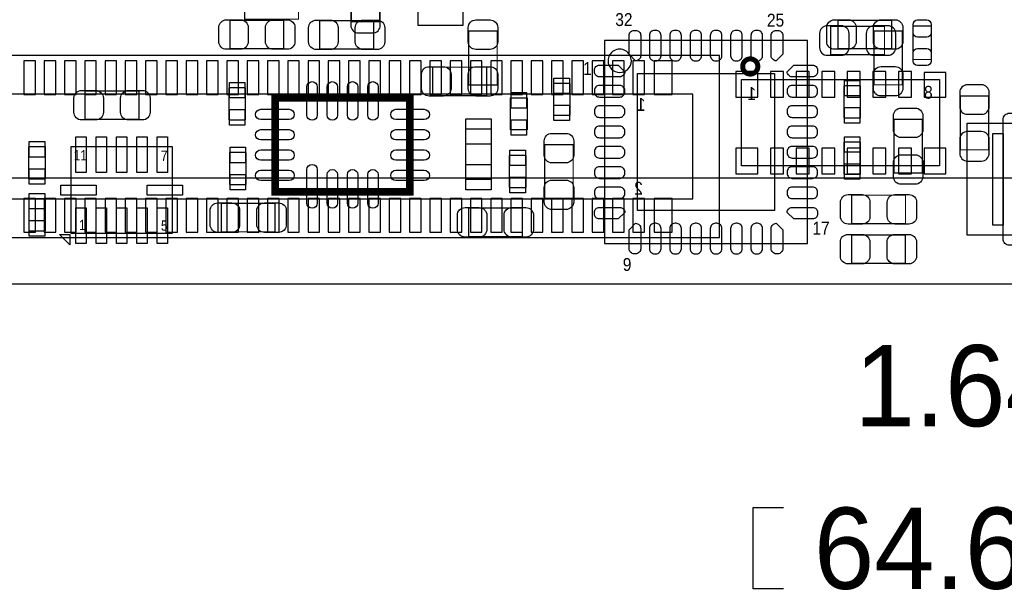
# Model space of a CAD drawing. Extents: x -11.4 to 75.8, y -7.3 to 45.
# Tile 6 of 13: x 28.9 to 48.3, y -6 to 5.2. Entities that reach past the tile are written whole.
import ezdxf

# ---------------------------------------------------------------- set-up
doc = ezdxf.new("R2010")
doc.units = 0
for name, color, linetype in [('BG_DIMENSION', 1, 'CONTINUOUS'), ('BG_OUTLINE', 3, 'CONTINUOUS'), ('PG_ASSEMBLY_BOTTOM', 40, 'CONTINUOUS'), ('PG_ASSEMBLY_TOP', 43, 'CONTINUOUS'), ('PIN_BOTTOM', 2, 'CONTINUOUS'), ('PIN_TOP', 171, 'CONTINUOUS')]:
    doc.layers.add(name, color=color, linetype=linetype)

msp = doc.modelspace()

# ---------------------------------------------------------------- linework, layer by layer
at = {"layer": 'BG_DIMENSION'}
for points in [[(10.705592, 2.0828), (68.806568, 2.0828)], [(43.972988, -6.007608), (43.376088, -6.007608), (43.376088, -4.407408), (43.972988, -4.407408)]]:
    msp.add_lwpolyline(points, dxfattribs=at)
at = {"layer": 'BG_OUTLINE'}
msp.add_lwpolyline([(6.031992, 30.1117), (6.031992, 0), (61.210952, 0), (61.210952, 30.1117)], close=True, dxfattribs=at)
msp.add_lwpolyline([(6.031992, 30.1117), (6.031992, 0), (61.210952, 0), (61.210952, 30.1117)], close=True, dxfattribs=at)
at = {"layer": 'PG_ASSEMBLY_BOTTOM', "const_width": 0.024892}
for points in [[(35.453574, 5.157978), (36.01339, 5.157978), (36.01339, 6.218174), (35.453574, 6.218174), (35.453574, 5.157978)], [(33.352232, 5.768848), (33.352232, 5.209032), (34.412428, 5.209032), (34.412428, 5.768848), (33.352232, 5.768848)], [(45.961808, 4.509008), (45.961808, 5.068824), (44.901612, 5.068824), (44.901612, 4.509008), (45.961808, 4.509008)], [(47.454312, 2.636012), (48.014128, 2.636012), (48.014128, 3.696208), (47.454312, 3.696208), (47.454312, 2.636012)]]:
    msp.add_lwpolyline(points, dxfattribs=at)
at = {"layer": 'PG_ASSEMBLY_BOTTOM'}
for points in [[(42.71137, 4.49326), (21.91512, 4.49326), (21.91512, 0.91186), (42.71137, 0.91186), (42.71137, 4.49326)], [(42.181272, 3.73126), (22.445472, 3.73126), (22.445472, 1.67386), (42.181272, 1.67386), (42.181272, 3.73126)]]:
    msp.add_lwpolyline(points, dxfattribs=at)
at = {"layer": 'PG_ASSEMBLY_BOTTOM', "const_width": 0.09906}
msp.add_lwpolyline([(43.465242, 4.277614, 1.000127), (43.166284, 4.27736, 0.999873), (43.465242, 4.277614)], format="xyb", dxfattribs=at)
at = {"layer": 'PG_ASSEMBLY_BOTTOM'}
msp.add_lwpolyline([(43.14317, 4.02336), (47.04461, 4.02336), (47.04461, 2.32156), (43.14317, 2.32156)], close=True, dxfattribs=at)
at = {"layer": 'PG_ASSEMBLY_TOP'}
for points, const_width in [([(33.061402, 4.626102), (33.061402, 5.185918), (34.121598, 5.185918), (34.121598, 4.626102), (33.061402, 4.626102)], 0.024892), ([(34.831782, 4.621022), (34.831782, 5.180838), (35.891978, 5.180838), (35.891978, 4.621022), (34.831782, 4.621022)], 0.024892), ([(46.102778, 5.18668), (46.102778, 4.626864), (45.042582, 4.626864), (45.042582, 5.18668), (46.102778, 5.18668)], 0.024892), ([(46.523656, 5.07492), (46.883828, 5.07492), (46.883828, 4.415028), (46.523656, 4.415028), (46.523656, 5.07492)], 0.024892), ([(38.327838, 3.913886), (37.768022, 3.913886), (37.768022, 4.974082), (38.327838, 4.974082), (38.327838, 3.913886)], 0.024892), ([(45.752766, 4.976876), (46.312582, 4.976876), (46.312582, 3.91668), (45.752766, 3.91668), (45.752766, 4.976876)], 0.024892), ([(38.118034, 4.263898), (38.118034, 3.704082), (37.057838, 3.704082), (37.057838, 4.263898), (38.118034, 4.263898)], 0.024892), ([(31.266638, 3.795268), (31.266638, 3.235452), (30.206442, 3.235452), (30.206442, 3.795268), (31.266638, 3.795268)], 0.024892), ([(33.953704, 1.808226), (36.60394, 1.808226), (36.60394, 3.658362), (33.953704, 3.658362), (33.953704, 1.808226)], 0.1524), ([(46.147482, 3.239008), (46.707298, 3.239008), (46.707298, 2.178812), (46.147482, 2.178812), (46.147482, 3.239008)], 0.024892), ([(39.825676, 1.680464), (39.26586, 1.680464), (39.26586, 2.74066), (39.825676, 2.74066), (39.825676, 1.680464)], 0.024892), ([(45.314362, 1.184402), (45.314362, 1.744218), (46.374558, 1.744218), (46.374558, 1.184402), (45.314362, 1.184402)], 0.024892), ([(33.951418, 1.581658), (33.951418, 1.021842), (32.891222, 1.021842), (32.891222, 1.581658), (33.951418, 1.581658)], 0.024892), ([(38.8239, 1.48971), (38.8239, 0.929894), (37.763704, 0.929894), (37.763704, 1.48971), (38.8239, 1.48971)], 0.024892), ([(45.311822, 0.400812), (45.311822, 0.960628), (46.372018, 0.960628), (46.372018, 0.400812), (45.311822, 0.400812)], 0.024892)]:
    msp.add_lwpolyline(points, dxfattribs=dict(at, const_width=const_width))
for points in [[(40.443912, 0.790448), (44.441872, 0.790448), (44.441872, 4.788408), (40.443912, 4.788408), (40.443912, 0.790448)], [(38.920674, 3.659378), (38.920674, 3.029458), (38.590474, 3.029458), (38.590474, 3.659378), (38.920674, 3.659378)], [(38.207696, 3.050286), (38.207696, 2.050034), (37.707824, 2.050034), (37.707824, 3.050286), (38.207696, 3.050286)], [(31.927038, 0.992886), (31.927038, 2.692654), (29.927042, 2.692654), (29.927042, 0.992886), (31.927038, 0.992886)]]:
    msp.add_lwpolyline(points, dxfattribs=at)
for points in [[(40.972232, 4.389374, 1.000235), (40.513508, 4.389374, 0.999765), (40.972232, 4.389374)], [(49.29759, 0.75819), (48.424592, 0.75819, -0.414214), (48.297592, 0.88519), (48.297592, 3.231134, -0.414214), (48.424592, 3.358134), (50.770536, 3.358134, -0.414214), (50.897536, 3.231134), (50.897536, 0.88519, -0.414214), (50.770536, 0.75819)]]:
    msp.add_lwpolyline(points, format="xyb", dxfattribs=at)
for points in [[(39.76497, 3.94589), (39.43477, 3.94589), (39.43477, 3.31597), (39.76497, 3.31597)], [(45.48886, 3.8989), (45.15866, 3.8989), (45.15866, 3.26898), (45.48886, 3.26898)], [(33.03651, 3.22834), (33.36671, 3.22834), (33.36671, 3.85826), (33.03651, 3.85826)], [(48.297592, 2.959862), (48.297592, 1.156462), (48.098964, 1.156462), (48.098964, 2.959862)], [(45.15866, 2.16027), (45.48886, 2.16027), (45.48886, 2.79019), (45.15866, 2.79019)], [(29.42336, 2.69494), (29.09316, 2.69494), (29.09316, 2.06502), (29.42336, 2.06502)], [(33.380934, 2.581402), (33.050734, 2.581402), (33.050734, 1.951482), (33.380934, 1.951482)], [(38.566852, 1.895602), (38.897052, 1.895602), (38.897052, 2.525522), (38.566852, 2.525522)], [(29.09443, 1.04394), (29.42463, 1.04394), (29.42463, 1.67386), (29.09443, 1.67386)], [(29.903166, 0.766572), (29.700728, 0.96901), (29.903166, 0.96901)]]:
    msp.add_lwpolyline(points, close=True, dxfattribs=at)
at = {"layer": 'PIN_BOTTOM'}
for points in [[(37.6555, 5.70103), (36.7665, 5.70103), (36.7665, 5.09143), (37.6555, 5.09143)], [(29.227272, 3.72745), (29.227272, 4.38785), (28.998672, 4.38785), (28.998672, 3.72745)], [(29.627322, 3.72745), (29.627322, 4.38785), (29.398722, 4.38785), (29.398722, 3.72745)], [(30.027372, 3.72745), (30.027372, 4.38785), (29.798772, 4.38785), (29.798772, 3.72745)], [(30.427422, 3.72745), (30.427422, 4.38785), (30.198822, 4.38785), (30.198822, 3.72745)], [(30.827472, 3.72745), (30.827472, 4.38785), (30.598872, 4.38785), (30.598872, 3.72745)], [(31.227522, 3.72745), (31.227522, 4.38785), (30.998922, 4.38785), (30.998922, 3.72745)], [(31.627572, 3.72745), (31.627572, 4.38785), (31.398972, 4.38785), (31.398972, 3.72745)], [(32.027622, 3.72745), (32.027622, 4.38785), (31.799022, 4.38785), (31.799022, 3.72745)], [(32.427672, 3.72745), (32.427672, 4.38785), (32.199072, 4.38785), (32.199072, 3.72745)], [(32.827722, 3.72745), (32.827722, 4.38785), (32.599122, 4.38785), (32.599122, 3.72745)], [(33.227772, 3.72745), (33.227772, 4.38785), (32.999172, 4.38785), (32.999172, 3.72745)], [(33.627822, 3.72745), (33.627822, 4.38785), (33.399222, 4.38785), (33.399222, 3.72745)], [(34.027872, 3.72745), (34.027872, 4.38785), (33.799272, 4.38785), (33.799272, 3.72745)], [(34.427922, 3.72745), (34.427922, 4.38785), (34.199322, 4.38785), (34.199322, 3.72745)], [(34.827972, 3.72745), (34.827972, 4.38785), (34.599372, 4.38785), (34.599372, 3.72745)], [(35.228022, 3.72745), (35.228022, 4.38785), (34.999422, 4.38785), (34.999422, 3.72745)], [(35.628072, 3.72745), (35.628072, 4.38785), (35.399472, 4.38785), (35.399472, 3.72745)], [(36.028122, 3.72745), (36.028122, 4.38785), (35.799522, 4.38785), (35.799522, 3.72745)], [(36.428172, 3.72745), (36.428172, 4.38785), (36.199572, 4.38785), (36.199572, 3.72745)], [(36.828222, 3.72745), (36.828222, 4.38785), (36.599622, 4.38785), (36.599622, 3.72745)], [(37.228272, 3.72745), (37.228272, 4.38785), (36.999672, 4.38785), (36.999672, 3.72745)], [(37.628322, 3.72745), (37.628322, 4.38785), (37.399722, 4.38785), (37.399722, 3.72745)], [(38.028372, 3.72745), (38.028372, 4.38785), (37.799772, 4.38785), (37.799772, 3.72745)], [(38.428422, 3.72745), (38.428422, 4.38785), (38.199822, 4.38785), (38.199822, 3.72745)], [(38.828472, 3.72745), (38.828472, 4.38785), (38.599872, 4.38785), (38.599872, 3.72745)], [(39.228522, 3.72745), (39.228522, 4.38785), (38.999922, 4.38785), (38.999922, 3.72745)], [(39.628572, 3.72745), (39.628572, 4.38785), (39.399972, 4.38785), (39.399972, 3.72745)], [(40.028622, 3.72745), (40.028622, 4.38785), (39.800022, 4.38785), (39.800022, 3.72745)], [(40.428672, 3.72745), (40.428672, 4.38785), (40.200072, 4.38785), (40.200072, 3.72745)], [(40.828722, 3.72745), (40.828722, 4.38785), (40.600122, 4.38785), (40.600122, 3.72745)], [(41.228772, 3.72745), (41.228772, 4.38785), (41.000172, 4.38785), (41.000172, 3.72745)], [(41.774872, 3.72745), (41.774872, 4.38785), (41.419272, 4.38785), (41.419272, 3.72745)], [(43.46575, 3.67284), (43.46575, 4.18084), (43.03395, 4.18084), (43.03395, 3.67284)], [(43.71721, 4.18084), (43.71721, 3.67284), (43.97121, 3.67284), (43.97121, 4.18084)], [(44.22013, 4.18084), (44.22013, 3.67284), (44.47413, 3.67284), (44.47413, 4.18084)], [(44.72559, 4.18084), (44.72559, 3.67284), (44.97959, 3.67284), (44.97959, 4.18084)], [(45.22851, 4.18084), (45.22851, 3.67284), (45.48251, 3.67284), (45.48251, 4.18084)], [(45.73397, 4.18084), (45.73397, 3.67284), (45.98797, 3.67284), (45.98797, 4.18084)], [(46.23689, 4.18084), (46.23689, 3.67284), (46.49089, 3.67284), (46.49089, 4.18084)], [(47.17161, 3.67284), (47.17161, 4.159758), (46.73981, 4.159758), (46.73981, 3.67284)], [(43.03395, 2.67208), (43.03395, 2.16408), (43.46575, 2.16408), (43.46575, 2.67208)], [(43.71721, 2.67208), (43.71721, 2.16408), (43.97121, 2.16408), (43.97121, 2.67208)], [(44.22013, 2.67208), (44.22013, 2.16408), (44.47413, 2.16408), (44.47413, 2.67208)], [(44.72559, 2.67208), (44.72559, 2.16408), (44.97959, 2.16408), (44.97959, 2.67208)], [(45.22851, 2.67208), (45.22851, 2.16408), (45.48251, 2.16408), (45.48251, 2.67208)], [(45.73397, 2.67208), (45.73397, 2.16408), (45.98797, 2.16408), (45.98797, 2.67208)], [(46.23689, 2.67208), (46.23689, 2.16408), (46.49089, 2.16408), (46.49089, 2.67208)], [(46.73981, 2.67208), (46.73981, 2.16408), (47.17161, 2.16408), (47.17161, 2.67208)], [(29.227272, 1.01727), (29.227272, 1.67767), (28.998672, 1.67767), (28.998672, 1.01727)], [(29.627322, 1.01727), (29.627322, 1.67767), (29.398722, 1.67767), (29.398722, 1.01727)], [(30.027372, 1.01727), (30.027372, 1.67767), (29.798772, 1.67767), (29.798772, 1.01727)], [(30.427422, 1.01727), (30.427422, 1.67767), (30.198822, 1.67767), (30.198822, 1.01727)], [(30.827472, 1.01727), (30.827472, 1.67767), (30.598872, 1.67767), (30.598872, 1.01727)], [(31.227522, 1.01727), (31.227522, 1.67767), (30.998922, 1.67767), (30.998922, 1.01727)], [(31.627572, 1.01727), (31.627572, 1.67767), (31.398972, 1.67767), (31.398972, 1.01727)], [(32.027622, 1.01727), (32.027622, 1.67767), (31.799022, 1.67767), (31.799022, 1.01727)], [(32.427672, 1.01727), (32.427672, 1.67767), (32.199072, 1.67767), (32.199072, 1.01727)], [(32.827722, 1.01727), (32.827722, 1.67767), (32.599122, 1.67767), (32.599122, 1.01727)], [(33.227772, 1.01727), (33.227772, 1.67767), (32.999172, 1.67767), (32.999172, 1.01727)], [(33.627822, 1.01727), (33.627822, 1.67767), (33.399222, 1.67767), (33.399222, 1.01727)], [(34.027872, 1.01727), (34.027872, 1.67767), (33.799272, 1.67767), (33.799272, 1.01727)], [(34.427922, 1.01727), (34.427922, 1.67767), (34.199322, 1.67767), (34.199322, 1.01727)], [(34.827972, 1.01727), (34.827972, 1.67767), (34.599372, 1.67767), (34.599372, 1.01727)], [(35.228022, 1.01727), (35.228022, 1.67767), (34.999422, 1.67767), (34.999422, 1.01727)], [(35.628072, 1.01727), (35.628072, 1.67767), (35.399472, 1.67767), (35.399472, 1.01727)], [(36.028122, 1.01727), (36.028122, 1.67767), (35.799522, 1.67767), (35.799522, 1.01727)], [(36.428172, 1.01727), (36.428172, 1.67767), (36.199572, 1.67767), (36.199572, 1.01727)], [(36.828222, 1.01727), (36.828222, 1.67767), (36.599622, 1.67767), (36.599622, 1.01727)], [(37.228272, 1.01727), (37.228272, 1.67767), (36.999672, 1.67767), (36.999672, 1.01727)], [(37.628322, 1.01727), (37.628322, 1.67767), (37.399722, 1.67767), (37.399722, 1.01727)], [(38.028372, 1.01727), (38.028372, 1.67767), (37.799772, 1.67767), (37.799772, 1.01727)], [(38.428422, 1.01727), (38.428422, 1.67767), (38.199822, 1.67767), (38.199822, 1.01727)], [(38.828472, 1.01727), (38.828472, 1.67767), (38.599872, 1.67767), (38.599872, 1.01727)], [(39.228522, 1.01727), (39.228522, 1.67767), (38.999922, 1.67767), (38.999922, 1.01727)], [(39.628572, 1.01727), (39.628572, 1.67767), (39.399972, 1.67767), (39.399972, 1.01727)], [(40.028622, 1.01727), (40.028622, 1.67767), (39.800022, 1.67767), (39.800022, 1.01727)], [(40.428672, 1.01727), (40.428672, 1.67767), (40.200072, 1.67767), (40.200072, 1.01727)], [(40.828722, 1.01727), (40.828722, 1.67767), (40.600122, 1.67767), (40.600122, 1.01727)], [(41.228772, 1.01727), (41.228772, 1.67767), (41.000172, 1.67767), (41.000172, 1.01727)], [(41.774872, 1.01727), (41.774872, 1.67767), (41.419272, 1.67767), (41.419272, 1.01727)]]:
    msp.add_lwpolyline(points, close=True, dxfattribs=at)
for points in [[(36.02355, 5.088128), (36.02355, 5.368036, 0.414846), (35.873436, 5.51815), (35.593528, 5.51815, 0.414846), (35.443414, 5.368036), (35.443414, 5.088128, 0.414846), (35.593528, 4.938014), (35.873436, 4.938014, 0.414846)], [(44.831762, 4.498848), (45.11167, 4.498848, 0.414846), (45.261784, 4.648962), (45.261784, 4.92887, 0.414846), (45.11167, 5.078984), (44.831762, 5.078984, 0.414846), (44.681648, 4.92887), (44.681648, 4.648962, 0.414846)], [(46.031658, 5.078984), (45.75175, 5.078984, 0.414846), (45.601636, 4.92887), (45.601636, 4.648962, 0.414846), (45.75175, 4.498848), (46.031658, 4.498848, 0.414846), (46.181772, 4.648962), (46.181772, 4.92887, 0.414846)], [(47.444152, 3.766058), (47.444152, 3.48615, 0.414846), (47.594266, 3.336036), (47.874174, 3.336036, 0.414846), (48.024288, 3.48615), (48.024288, 3.766058, 0.414846), (47.874174, 3.916172), (47.594266, 3.916172, 0.414846)], [(48.024288, 2.566162), (48.024288, 2.84607, 0.414846), (47.874174, 2.996184), (47.594266, 2.996184, 0.414846), (47.444152, 2.84607), (47.444152, 2.566162, 0.414846), (47.594266, 2.416048), (47.874174, 2.416048, 0.414846)]]:
    msp.add_lwpolyline(points, format="xyb", close=True, dxfattribs=at)
at = {"layer": 'PIN_TOP'}
for points in [[(32.991552, 5.196078), (33.27146, 5.196078, -0.414846), (33.421574, 5.045964), (33.421574, 4.766056, -0.414846), (33.27146, 4.615942), (32.991552, 4.615942, -0.414846), (32.841438, 4.766056), (32.841438, 5.045964, -0.414846)], [(34.191448, 4.615942), (33.91154, 4.615942, -0.414846), (33.761426, 4.766056), (33.761426, 5.045964, -0.414846), (33.91154, 5.196078), (34.191448, 5.196078, -0.414846), (34.341562, 5.045964), (34.341562, 4.766056, -0.414846)], [(34.761932, 5.190998), (35.04184, 5.190998, -0.414846), (35.191954, 5.040884), (35.191954, 4.760976, -0.414846), (35.04184, 4.610862), (34.761932, 4.610862, -0.414846), (34.611818, 4.760976), (34.611818, 5.040884, -0.414846)], [(35.961828, 4.610862), (35.68192, 4.610862, -0.414846), (35.531806, 4.760976), (35.531806, 5.040884, -0.414846), (35.68192, 5.190998), (35.961828, 5.190998, -0.414846), (36.111942, 5.040884), (36.111942, 4.760976, -0.414846)], [(38.337998, 5.043932), (38.337998, 4.764024, -0.414846), (38.187884, 4.61391), (37.907976, 4.61391, -0.414846), (37.757862, 4.764024), (37.757862, 5.043932, -0.414846), (37.907976, 5.194046), (38.187884, 5.194046, -0.414846)], [(44.972732, 5.19684), (45.25264, 5.19684, -0.414846), (45.402754, 5.046726), (45.402754, 4.766818, -0.414846), (45.25264, 4.616704), (44.972732, 4.616704, -0.414846), (44.822618, 4.766818), (44.822618, 5.046726, -0.414846)], [(46.172628, 4.616704), (45.89272, 4.616704, -0.414846), (45.742606, 4.766818), (45.742606, 5.046726, -0.414846), (45.89272, 5.19684), (46.172628, 5.19684, -0.414846), (46.322742, 5.046726), (46.322742, 4.766818, -0.414846)], [(46.322742, 5.046726), (46.322742, 4.766818, -0.414846), (46.172628, 4.616704), (45.89272, 4.616704, -0.414846), (45.742606, 4.766818), (45.742606, 5.046726, -0.414846), (45.89272, 5.19684), (46.172628, 5.19684, -0.414846)], [(46.883828, 5.104892), (46.883828, 4.944872, -0.413587), (46.793658, 4.854956), (46.613826, 4.854956, -0.413587), (46.523656, 4.944872), (46.523656, 5.104892, -0.413587), (46.613826, 5.194808), (46.793658, 5.194808, -0.413587)], [(41.057068, 4.989322, -0.414214), (41.157144, 4.889246), (41.157144, 4.48945, -0.414214), (41.057068, 4.389374), (40.928544, 4.517898), (40.928544, 4.889246, -0.414214), (41.02862, 4.989322)], [(41.457118, 4.989322), (41.42867, 4.989322, 0.414214), (41.328594, 4.889246), (41.328594, 4.48945, 0.414214), (41.42867, 4.389374), (41.457118, 4.389374, 0.414214), (41.557194, 4.48945), (41.557194, 4.889246, 0.414214)], [(41.857168, 4.989322), (41.82872, 4.989322, 0.414214), (41.728644, 4.889246), (41.728644, 4.48945, 0.414214), (41.82872, 4.389374), (41.857168, 4.389374, 0.414214), (41.957244, 4.48945), (41.957244, 4.889246, 0.414214)], [(42.257218, 4.989322), (42.22877, 4.989322, 0.414214), (42.128694, 4.889246), (42.128694, 4.48945, 0.414214), (42.22877, 4.389374), (42.257218, 4.389374, 0.414214), (42.357294, 4.48945), (42.357294, 4.889246, 0.414214)], [(42.657014, 4.989322), (42.628566, 4.989322, 0.414214), (42.52849, 4.889246), (42.52849, 4.48945, 0.414214), (42.628566, 4.389374), (42.657014, 4.389374, 0.414214), (42.75709, 4.48945), (42.75709, 4.889246, 0.414214)], [(43.057064, 4.989322), (43.028616, 4.989322, 0.414214), (42.92854, 4.889246), (42.92854, 4.48945, 0.414214), (43.028616, 4.389374), (43.057064, 4.389374, 0.414214), (43.15714, 4.48945), (43.15714, 4.889246, 0.414214)], [(43.457114, 4.989322), (43.428666, 4.989322, 0.414214), (43.32859, 4.889246), (43.32859, 4.48945, 0.414214), (43.428666, 4.389374), (43.457114, 4.389374, 0.414214), (43.55719, 4.48945), (43.55719, 4.889246, 0.414214)], [(43.857164, 4.989322, -0.414214), (43.95724, 4.889246), (43.95724, 4.517898), (43.828716, 4.389374, -0.414214), (43.72864, 4.48945), (43.72864, 4.889246, -0.414214), (43.828716, 4.989322)], [(46.523656, 4.385056), (46.523656, 4.545076, -0.413587), (46.613826, 4.634992), (46.793658, 4.634992, -0.413587), (46.883828, 4.545076), (46.883828, 4.385056, -0.413587), (46.793658, 4.29514), (46.613826, 4.29514, -0.413587)], [(36.987988, 4.274058), (37.267896, 4.274058, -0.414846), (37.41801, 4.123944), (37.41801, 3.844036, -0.414846), (37.267896, 3.693922), (36.987988, 3.693922, -0.414846), (36.837874, 3.844036), (36.837874, 4.123944, -0.414846)], [(37.757862, 3.844036), (37.757862, 4.123944, -0.414846), (37.907976, 4.274058), (38.187884, 4.274058, -0.414846), (38.337998, 4.123944), (38.337998, 3.844036, -0.414846), (38.187884, 3.693922), (37.907976, 3.693922, -0.414846)], [(38.187884, 3.693922), (37.907976, 3.693922, -0.414846), (37.757862, 3.844036), (37.757862, 4.123944, -0.414846), (37.907976, 4.274058), (38.187884, 4.274058, -0.414846), (38.337998, 4.123944), (38.337998, 3.844036, -0.414846)], [(40.242998, 4.2037, -0.414214), (40.343074, 4.303776), (40.714422, 4.303776), (40.842946, 4.175252, -0.414214), (40.74287, 4.075176), (40.343074, 4.075176, -0.414214), (40.242998, 4.175252)], [(44.642786, 4.175252, -0.414214), (44.54271, 4.075176), (44.142914, 4.075176, -0.414214), (44.042838, 4.175252), (44.171362, 4.303776), (44.54271, 4.303776, -0.414214), (44.642786, 4.2037)], [(45.742606, 3.84683), (45.742606, 4.126738, -0.414846), (45.89272, 4.276852), (46.172628, 4.276852, -0.414846), (46.322742, 4.126738), (46.322742, 3.84683, -0.414846), (46.172628, 3.696716), (45.89272, 3.696716, -0.414846)], [(34.780474, 3.877818), (34.780474, 3.319018, -1), (34.577274, 3.319018), (34.577274, 3.877818, -1)], [(35.180524, 3.877818), (35.180524, 3.319018, -1), (34.977324, 3.319018), (34.977324, 3.877818, -1)], [(35.58032, 3.877818), (35.58032, 3.319018, -1), (35.37712, 3.319018), (35.37712, 3.877818, -1)], [(35.98037, 3.877818), (35.98037, 3.319018, -1), (35.77717, 3.319018), (35.77717, 3.877818, -1)], [(40.842946, 3.775202), (40.842946, 3.80365, 0.414214), (40.74287, 3.903726), (40.343074, 3.903726, 0.414214), (40.242998, 3.80365), (40.242998, 3.775202, 0.414214), (40.343074, 3.675126), (40.74287, 3.675126, 0.414214)], [(44.042838, 3.80365), (44.042838, 3.775202, 0.414214), (44.142914, 3.675126), (44.54271, 3.675126, 0.414214), (44.642786, 3.775202), (44.642786, 3.80365, 0.414214), (44.54271, 3.903726), (44.142914, 3.903726, 0.414214)], [(30.136592, 3.805428), (30.4165, 3.805428, -0.414846), (30.566614, 3.655314), (30.566614, 3.375406, -0.414846), (30.4165, 3.225292), (30.136592, 3.225292, -0.414846), (29.986478, 3.375406), (29.986478, 3.655314, -0.414846)], [(31.336488, 3.225292), (31.05658, 3.225292, -0.414846), (30.906466, 3.375406), (30.906466, 3.655314, -0.414846), (31.05658, 3.805428), (31.336488, 3.805428, -0.414846), (31.486602, 3.655314), (31.486602, 3.375406, -0.414846)], [(40.842946, 3.375152), (40.842946, 3.4036, 0.414214), (40.74287, 3.503676), (40.343074, 3.503676, 0.414214), (40.242998, 3.4036), (40.242998, 3.375152, 0.414214), (40.343074, 3.275076), (40.74287, 3.275076, 0.414214)], [(44.042838, 3.4036), (44.042838, 3.375152, 0.414214), (44.142914, 3.275076), (44.54271, 3.275076, 0.414214), (44.642786, 3.375152), (44.642786, 3.4036, 0.414214), (44.54271, 3.503676), (44.142914, 3.503676, 0.414214)], [(34.225738, 3.231642), (33.666938, 3.231642, -1), (33.666938, 3.434842), (34.225738, 3.434842, -1)], [(36.890706, 3.231642), (36.331906, 3.231642, -1), (36.331906, 3.434842), (36.890706, 3.434842, -1)], [(46.717458, 3.308858), (46.717458, 3.02895, -0.414846), (46.567344, 2.878836), (46.287436, 2.878836, -0.414846), (46.137322, 3.02895), (46.137322, 3.308858, -0.414846), (46.287436, 3.458972), (46.567344, 3.458972, -0.414846)], [(34.225738, 2.831592), (33.666938, 2.831592, -1), (33.666938, 3.034792), (34.225738, 3.034792, -1)], [(36.890706, 2.831592), (36.331906, 2.831592, -1), (36.331906, 3.034792), (36.890706, 3.034792, -1)], [(39.835836, 2.81051), (39.835836, 2.530602, -0.414846), (39.685722, 2.380488), (39.405814, 2.380488, -0.414846), (39.2557, 2.530602), (39.2557, 2.81051, -0.414846), (39.405814, 2.960624), (39.685722, 2.960624, -0.414846)], [(40.842946, 2.975102), (40.842946, 3.00355, 0.414214), (40.74287, 3.103626), (40.343074, 3.103626, 0.414214), (40.242998, 3.00355), (40.242998, 2.975102, 0.414214), (40.343074, 2.875026), (40.74287, 2.875026, 0.414214)], [(44.042838, 3.00355), (44.042838, 2.975102, 0.414214), (44.142914, 2.875026), (44.54271, 2.875026, 0.414214), (44.642786, 2.975102), (44.642786, 3.00355, 0.414214), (44.54271, 3.103626), (44.142914, 3.103626, 0.414214)], [(34.225738, 2.431796), (33.666938, 2.431796, -1), (33.666938, 2.634996), (34.225738, 2.634996, -1)], [(36.890706, 2.431796), (36.331906, 2.431796, -1), (36.331906, 2.634996), (36.890706, 2.634996, -1)], [(40.842946, 2.575306), (40.842946, 2.603754, 0.414214), (40.74287, 2.70383), (40.343074, 2.70383, 0.414214), (40.242998, 2.603754), (40.242998, 2.575306, 0.414214), (40.343074, 2.47523), (40.74287, 2.47523, 0.414214)], [(44.042838, 2.603754), (44.042838, 2.575306, 0.414214), (44.142914, 2.47523), (44.54271, 2.47523, 0.414214), (44.642786, 2.575306), (44.642786, 2.603754, 0.414214), (44.54271, 2.70383), (44.142914, 2.70383, 0.414214)], [(46.137322, 2.108962), (46.137322, 2.38887, -0.414846), (46.287436, 2.538984), (46.567344, 2.538984, -0.414846), (46.717458, 2.38887), (46.717458, 2.108962, -0.414846), (46.567344, 1.958848), (46.287436, 1.958848, -0.414846)], [(34.780474, 2.24917), (34.780474, 1.58877, -1), (34.577274, 1.58877), (34.577274, 2.24917, -1)], [(34.225738, 2.031746), (33.666938, 2.031746, -1), (33.666938, 2.234946), (34.225738, 2.234946, -1)], [(35.180524, 2.14757), (35.180524, 1.58877, -1), (34.977324, 1.58877), (34.977324, 2.14757, -1)], [(35.58032, 2.14757), (35.58032, 1.58877, -1), (35.37712, 1.58877), (35.37712, 2.14757, -1)], [(35.98037, 2.14757), (35.98037, 1.58877, -1), (35.77717, 1.58877), (35.77717, 2.14757, -1)], [(36.890706, 2.031746), (36.331906, 2.031746, -1), (36.331906, 2.234946), (36.890706, 2.234946, -1)], [(40.842946, 2.175256), (40.842946, 2.203704, 0.414214), (40.74287, 2.30378), (40.343074, 2.30378, 0.414214), (40.242998, 2.203704), (40.242998, 2.175256, 0.414214), (40.343074, 2.07518), (40.74287, 2.07518, 0.414214)], [(44.042838, 2.203704), (44.042838, 2.175256, 0.414214), (44.142914, 2.07518), (44.54271, 2.07518, 0.414214), (44.642786, 2.175256), (44.642786, 2.203704, 0.414214), (44.54271, 2.30378), (44.142914, 2.30378, 0.414214)], [(39.2557, 1.610614), (39.2557, 1.890522, -0.414846), (39.405814, 2.040636), (39.685722, 2.040636, -0.414846), (39.835836, 1.890522), (39.835836, 1.610614, -0.414846), (39.685722, 1.4605), (39.405814, 1.4605, -0.414846)], [(40.842946, 1.775206), (40.842946, 1.803654, 0.414214), (40.74287, 1.90373), (40.343074, 1.90373, 0.414214), (40.242998, 1.803654), (40.242998, 1.775206, 0.414214), (40.343074, 1.67513), (40.74287, 1.67513, 0.414214)], [(44.042838, 1.803654), (44.042838, 1.775206, 0.414214), (44.142914, 1.67513), (44.54271, 1.67513, 0.414214), (44.642786, 1.775206), (44.642786, 1.803654, 0.414214), (44.54271, 1.90373), (44.142914, 1.90373, 0.414214)], [(45.244512, 1.754378), (45.52442, 1.754378, -0.414846), (45.674534, 1.604264), (45.674534, 1.324356, -0.414846), (45.52442, 1.174242), (45.244512, 1.174242, -0.414846), (45.094398, 1.324356), (45.094398, 1.604264, -0.414846)], [(46.444408, 1.174242), (46.1645, 1.174242, -0.414846), (46.014386, 1.324356), (46.014386, 1.604264, -0.414846), (46.1645, 1.754378), (46.444408, 1.754378, -0.414846), (46.594522, 1.604264), (46.594522, 1.324356, -0.414846)], [(32.821372, 1.591818), (33.10128, 1.591818, -0.414846), (33.251394, 1.441704), (33.251394, 1.161796, -0.414846), (33.10128, 1.011682), (32.821372, 1.011682, -0.414846), (32.671258, 1.161796), (32.671258, 1.441704, -0.414846)], [(34.021268, 1.011682), (33.74136, 1.011682, -0.414846), (33.591246, 1.161796), (33.591246, 1.441704, -0.414846), (33.74136, 1.591818), (34.021268, 1.591818, -0.414846), (34.171382, 1.441704), (34.171382, 1.161796, -0.414846)], [(37.693854, 1.49987), (37.973762, 1.49987, -0.414846), (38.123876, 1.349756), (38.123876, 1.069848, -0.414846), (37.973762, 0.919734), (37.693854, 0.919734, -0.414846), (37.54374, 1.069848), (37.54374, 1.349756, -0.414846)], [(38.89375, 0.919734), (38.613842, 0.919734, -0.414846), (38.463728, 1.069848), (38.463728, 1.349756, -0.414846), (38.613842, 1.49987), (38.89375, 1.49987, -0.414846), (39.043864, 1.349756), (39.043864, 1.069848, -0.414846)], [(40.242998, 1.403604, -0.414214), (40.343074, 1.50368), (40.74287, 1.50368, -0.414214), (40.842946, 1.403604), (40.714422, 1.27508), (40.343074, 1.27508, -0.414214), (40.242998, 1.375156)], [(44.642786, 1.375156, -0.414214), (44.54271, 1.27508), (44.171362, 1.27508), (44.042838, 1.403604, -0.414214), (44.142914, 1.50368), (44.54271, 1.50368, -0.414214), (44.642786, 1.403604)], [(41.02862, 0.589534, -0.414214), (40.928544, 0.68961), (40.928544, 1.060958), (41.057068, 1.189482, -0.414214), (41.157144, 1.089406), (41.157144, 0.68961, -0.414214), (41.057068, 0.589534)], [(41.457118, 1.189482), (41.42867, 1.189482, 0.414214), (41.328594, 1.089406), (41.328594, 0.68961, 0.414214), (41.42867, 0.589534), (41.457118, 0.589534, 0.414214), (41.557194, 0.68961), (41.557194, 1.089406, 0.414214)], [(41.857168, 1.189482), (41.82872, 1.189482, 0.414214), (41.728644, 1.089406), (41.728644, 0.68961, 0.414214), (41.82872, 0.589534), (41.857168, 0.589534, 0.414214), (41.957244, 0.68961), (41.957244, 1.089406, 0.414214)], [(42.257218, 1.189482), (42.22877, 1.189482, 0.414214), (42.128694, 1.089406), (42.128694, 0.68961, 0.414214), (42.22877, 0.589534), (42.257218, 0.589534, 0.414214), (42.357294, 0.68961), (42.357294, 1.089406, 0.414214)], [(42.657014, 1.189482), (42.628566, 1.189482, 0.414214), (42.52849, 1.089406), (42.52849, 0.68961, 0.414214), (42.628566, 0.589534), (42.657014, 0.589534, 0.414214), (42.75709, 0.68961), (42.75709, 1.089406, 0.414214)], [(43.057064, 1.189482), (43.028616, 1.189482, 0.414214), (42.92854, 1.089406), (42.92854, 0.68961, 0.414214), (43.028616, 0.589534), (43.057064, 0.589534, 0.414214), (43.15714, 0.68961), (43.15714, 1.089406, 0.414214)], [(43.457114, 1.189482), (43.428666, 1.189482, 0.414214), (43.32859, 1.089406), (43.32859, 0.68961, 0.414214), (43.428666, 0.589534), (43.457114, 0.589534, 0.414214), (43.55719, 0.68961), (43.55719, 1.089406, 0.414214)], [(43.828716, 0.589534, -0.414214), (43.72864, 0.68961), (43.72864, 1.089406, -0.414214), (43.828716, 1.189482), (43.95724, 1.060958), (43.95724, 0.68961, -0.414214), (43.857164, 0.589534)], [(45.241972, 0.970788), (45.52188, 0.970788, -0.414846), (45.671994, 0.820674), (45.671994, 0.540766, -0.414846), (45.52188, 0.390652), (45.241972, 0.390652, -0.414846), (45.091858, 0.540766), (45.091858, 0.820674, -0.414846)], [(46.441868, 0.390652), (46.16196, 0.390652, -0.414846), (46.011846, 0.540766), (46.011846, 0.820674, -0.414846), (46.16196, 0.970788), (46.441868, 0.970788, -0.414846), (46.591982, 0.820674), (46.591982, 0.540766, -0.414846)]]:
    msp.add_lwpolyline(points, format="xyb", close=True, dxfattribs=at)
for points in [[(41.092882, 1.439418), (41.092882, 4.139438), (43.792902, 4.139438), (43.792902, 1.439418)], [(33.35401, 3.657854), (33.04921, 3.657854), (33.04921, 3.962654), (33.35401, 3.962654)], [(39.44747, 4.050284), (39.75227, 4.050284), (39.75227, 3.745484), (39.44747, 3.745484)], [(45.17136, 4.003294), (45.47616, 4.003294), (45.47616, 3.698494), (45.17136, 3.698494)], [(38.603174, 3.763772), (38.907974, 3.763772), (38.907974, 3.458972), (38.603174, 3.458972)], [(39.44747, 3.516376), (39.75227, 3.516376), (39.75227, 3.211576), (39.44747, 3.211576)], [(33.35401, 3.123946), (33.04921, 3.123946), (33.04921, 3.428746), (33.35401, 3.428746)], [(45.17136, 3.469386), (45.47616, 3.469386), (45.47616, 3.164586), (45.17136, 3.164586)], [(37.70757, 2.750058), (37.70757, 3.250184), (38.207696, 3.250184), (38.207696, 2.750058)], [(38.603174, 3.229864), (38.907974, 3.229864), (38.907974, 2.925064), (38.603174, 2.925064)], [(48.655986, 3.163062), (48.655986, 0.953262), (47.589186, 0.953262), (47.589186, 3.163062)], [(29.10586, 2.799334), (29.41066, 2.799334), (29.41066, 2.494534), (29.10586, 2.494534)], [(30.226889, 2.892806), (30.226889, 2.192782), (30.026991, 2.192782), (30.026991, 2.892806)], [(30.626939, 2.892806), (30.626939, 2.192782), (30.427041, 2.192782), (30.427041, 2.892806)], [(31.026989, 2.892806), (31.026989, 2.192782), (30.827091, 2.192782), (30.827091, 2.892806)], [(31.427039, 2.892806), (31.427039, 2.192782), (31.227141, 2.192782), (31.227141, 2.892806)], [(31.827089, 2.892806), (31.827089, 2.192782), (31.627191, 2.192782), (31.627191, 2.892806)], [(45.47616, 2.589784), (45.17136, 2.589784), (45.17136, 2.894584), (45.47616, 2.894584)], [(33.063434, 2.685796), (33.368234, 2.685796), (33.368234, 2.380996), (33.063434, 2.380996)], [(38.884352, 2.325116), (38.579552, 2.325116), (38.579552, 2.629916), (38.884352, 2.629916)], [(37.70757, 1.849882), (37.70757, 2.350008), (38.207696, 2.350008), (38.207696, 1.849882)], [(45.47616, 2.055876), (45.17136, 2.055876), (45.17136, 2.360676), (45.47616, 2.360676)], [(29.10586, 2.265426), (29.41066, 2.265426), (29.41066, 1.960626), (29.10586, 1.960626)], [(33.063434, 2.151888), (33.368234, 2.151888), (33.368234, 1.847088), (33.063434, 1.847088)], [(30.427168, 1.742821), (29.727144, 1.742821), (29.727144, 1.942719), (30.427168, 1.942719)], [(32.126936, 1.742821), (31.426912, 1.742821), (31.426912, 1.942719), (32.126936, 1.942719)], [(38.884352, 1.791208), (38.579552, 1.791208), (38.579552, 2.096008), (38.884352, 2.096008)], [(29.41193, 1.473454), (29.10713, 1.473454), (29.10713, 1.778254), (29.41193, 1.778254)], [(30.226889, 1.492758), (30.226889, 0.792734), (30.026991, 0.792734), (30.026991, 1.492758)], [(30.626939, 1.492758), (30.626939, 0.792734), (30.427041, 0.792734), (30.427041, 1.492758)], [(31.026989, 1.492758), (31.026989, 0.792734), (30.827091, 0.792734), (30.827091, 1.492758)], [(31.427039, 1.492758), (31.427039, 0.792734), (31.227141, 0.792734), (31.227141, 1.492758)], [(31.827089, 1.492758), (31.827089, 0.792734), (31.627191, 0.792734), (31.627191, 1.492758)], [(29.41193, 0.939546), (29.10713, 0.939546), (29.10713, 1.244346), (29.41193, 1.244346)]]:
    msp.add_lwpolyline(points, close=True, dxfattribs=at)

# ---------------------------------------------------------------- texts
at = {"layer": 'BG_DIMENSION'}
for s, p in [('1.64', (45.369988, -2.807208)), ('64.65', (44.569888, -6.007608))]:
    msp.add_text(s, height=1.6002, dxfattribs=at).set_placement(p)
at = {"layer": 'PG_ASSEMBLY_BOTTOM', "text_generation_flag": 2, "width": 0.9}
for s, p in [('8', (46.90999, 3.64236)), ('1', (43.43019, 3.61696)), ('1', (41.249092, 3.4036)), ('2', (41.198292, 1.7526))]:
    msp.add_text(s, height=0.254, dxfattribs=at).set_placement(p)
at = {"layer": 'PG_ASSEMBLY_TOP'}
for s, height, width, p in [('32', 0.254, 0.9, (40.654732, 5.074158)), ('25', 0.254, 0.9, (43.644058, 5.062982)), ('1', 0.254, 0.9, (40.02024, 4.109974)), ('11', 0.2032, 0.875, (29.979366, 2.427986)), ('7', 0.2032, 0.875, (31.6992, 2.417318)), ('1', 0.2032, 0.875, (30.085284, 1.05537)), ('5', 0.2032, 0.875, (31.70174, 1.04394)), ('17', 0.254, 0.9, (44.540424, 0.967486)), ('9', 0.254, 0.9, (40.803068, 0.252476))]:
    msp.add_text(s, height=height, dxfattribs=dict(at, width=width)).set_placement(p)

doc.saveas('drawing.dxf')
